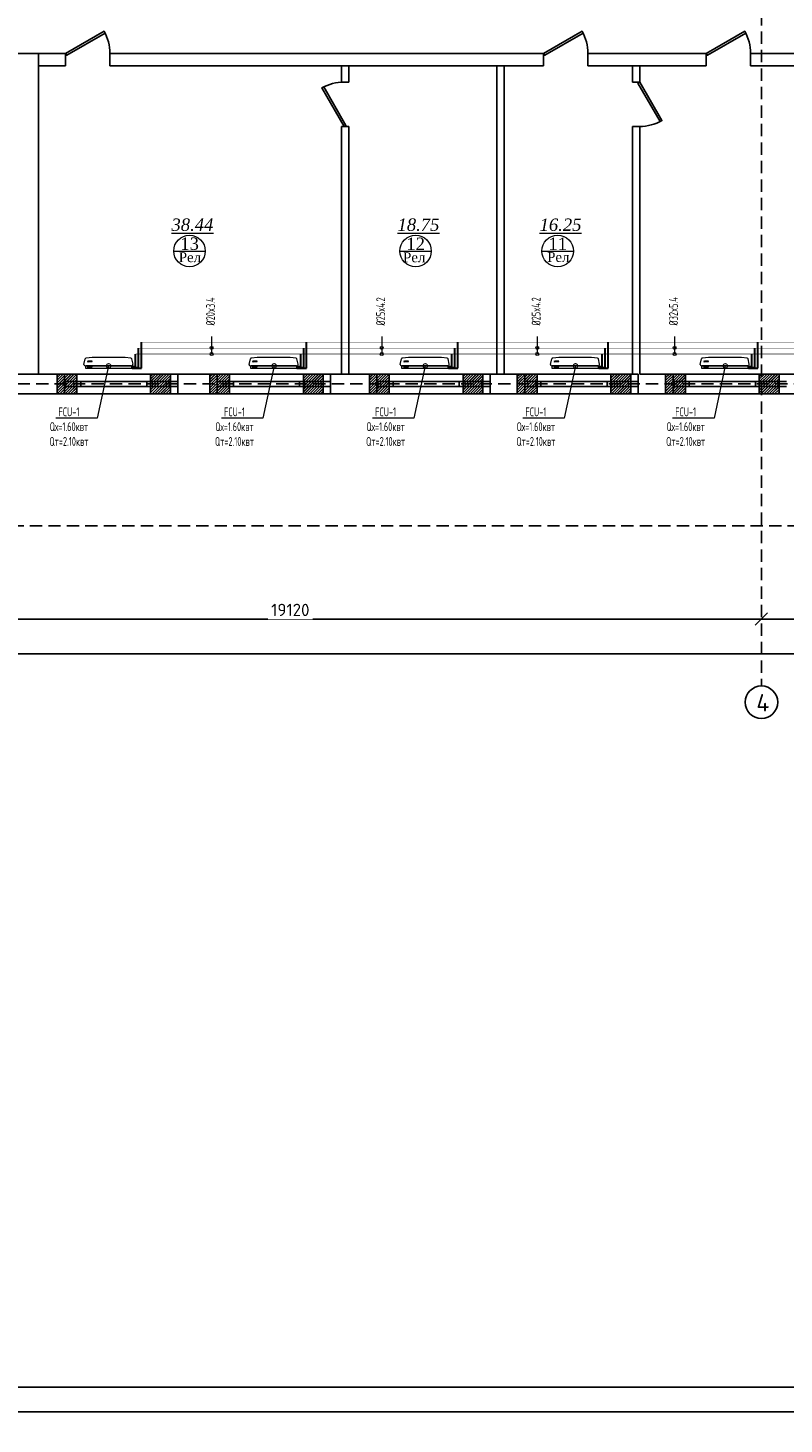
# Model space of a CAD drawing. Header units: inches. Extents: x 8001 to 766003, y -84601 to 563258.
# Tile 62 of 188: x 202147 to 217491, y 336723 to 365027. Entities that reach past the tile are written whole.
import ezdxf
from ezdxf import colors
from ezdxf.entities.mleader import LeaderData, LeaderLine
from ezdxf.math import Vec2, Vec3

# ---------------------------------------------------------------- set-up
doc = ezdxf.new("R2010")
doc.units = ezdxf.units.IN
doc.header["$MEASUREMENT"] = 0
for name, pattern in [('( Hidden )', [0.375, 0.25, -0.125]), ('CONTINOUS', [0]), ('HIDDEN', [9.525, 6.35, -3.175])]:
    doc.linetypes.add(name, pattern=pattern)
for name, color, linetype, lineweight in [('.', 7, 'Continuous', 15), ('SGM-M-100-WW-DRAIN-FLOOR', 3, 'HIDDEN', 30), ('SGM-M-400-TEXT', 140, 'CONTINOUS', 20), ('SGM-M-500-11-HI-TEXT', 11, 'CONTINOUS', 20), ('SGM-M-700-5-HVAC-WS-CWS-FCU', 32, 'CONTINOUS', 30), ('SGM-M-700-6-HVAC-WS-CWR-FCU', 141, 'HIDDEN', 30), ('sloy', 8, 'Continuous', 0), ('СТЕНЫ', 7, 'Continuous', 40), ('ФАНКОЙЛЫ', 250, 'Continuous', 25)]:
    doc.layers.add(name, color=color, linetype=linetype, lineweight=lineweight)
doc.layers.add('PDF_Text', color=7, linetype='Continuous', true_color=0x002eb8)
doc.styles.add('PDF ISOCPEUR', font='isocpeur.ttf')
doc.styles.add('SGM_MKN', font='romans.shx', dxfattribs={"width": 0.65, "height": 100})
doc.styles.add('Text style', font='isocpeur.ttf', dxfattribs={"height": 250})
doc.styles.add('TIEMS', font='times.ttf')
doc.dimstyles.new('Dim Style', dxfattribs={"dimtxt": 250, "dimasz": 250, "dimexe": 125, "dimexo": 62.5, "dimgap": 62.5, "dimtad": 1, "dimdec": 0, "dimtxsty": 'Text style', "dimblk": 'OBLIQUE', "dimcen": 250, "dimclrd": 256, "dimclre": 256, "dimclrt": 256, "dimadec": 0, "dimazin": 0, "dimtfac": 1, "dimtdec": 0, "dimtmove": 0, "dimatfit": 3, "dimldrblk": 'OBLIQUE', "dimfxl": 1, "dimlwd": -1, "dimlwe": -1, "dimarcsym": 0})
pattern_1 = [(45, (1276666.25, 1731302.557), (-27.5771645, 27.5771645), []), (45, (1276668.25, 1731302.557), (-27.5771645, 27.5771645), [])]

# ---------------------------------------------------------------- blocks, each defined once
blk = doc.blocks.new('_Oblique')
at = {"color": 0, "linetype": 'ByBlock', "lineweight": -2}
blk.add_line((-0.5, -0.5), (0.5, 0.5), dxfattribs=at)
blk = doc.blocks.new('*D196')
at = {"transparency": 16777216}
for p, q in [((194300, 112740), (194300, 112803)), ((215830, 112678), (194300, 112678)), ((215830, 112740), (215830, 112803))]:
    blk.add_line(p, q, dxfattribs=at)
at = {"layer": 'Defpoints', "color": 0, "transparency": 16777216}
for p in [(194300, 112678), (194300, 112678), (215830, 112678)]:
    blk.add_point(p, dxfattribs=at)
at = {"transparency": 16777216, "xscale": 250, "yscale": 250, "zscale": 250, "rotation": 180}
blk.add_blockref('_Oblique', (194300, 112678), dxfattribs=at)
at = {"transparency": 16777216, "xscale": 250, "yscale": 250, "zscale": 250}
blk.add_blockref('_Oblique', (215830, 112678), dxfattribs=at)
at = {"transparency": 16777216, "insert": (205065, 112865), "char_height": 250, "attachment_point": 5, "style": 'Text style', "bg_fill": 3, "box_fill_scale": 1.25, "bg_fill_color": 256, "bg_fill_true_color": 13158600, "bg_fill_transparency": 0}
blk.add_mtext('21530', dxfattribs=at)
blk = doc.blocks.new('*D197')
at = {"transparency": 16777216}
for p, q in [((175180, 112740), (175180, 112803)), ((194300, 112678), (175180, 112678)), ((194300, 112740), (194300, 112803))]:
    blk.add_line(p, q, dxfattribs=at)
at = {"layer": 'Defpoints', "color": 0, "transparency": 16777216}
for p in [(175180, 112678), (175180, 112678), (194300, 112678)]:
    blk.add_point(p, dxfattribs=at)
at = {"transparency": 16777216, "xscale": 250, "yscale": 250, "zscale": 250, "rotation": 180}
blk.add_blockref('_Oblique', (175180, 112678), dxfattribs=at)
at = {"transparency": 16777216, "xscale": 250, "yscale": 250, "zscale": 250}
blk.add_blockref('_Oblique', (194300, 112678), dxfattribs=at)
at = {"transparency": 16777216, "insert": (184740, 112865), "char_height": 250, "attachment_point": 5, "style": 'Text style', "bg_fill": 3, "box_fill_scale": 1.25, "bg_fill_color": 256, "bg_fill_true_color": 13158600, "bg_fill_transparency": 0}
blk.add_mtext('19120', dxfattribs=at)
blk = doc.blocks.new('*D206')
at = {"transparency": 16777216}
for p, q in [((247210, 112035), (247210, 112098)), ((173280, 112049), (173280, 111848)), ((173280, 111973), (247210, 111973))]:
    blk.add_line(p, q, dxfattribs=at)
at = {"layer": 'Defpoints', "color": 0, "transparency": 16777216}
for p in [(173280, 112111), (247210, 111973), (247210, 111973)]:
    blk.add_point(p, dxfattribs=at)
at = {"transparency": 16777216, "xscale": 250, "yscale": 250, "zscale": 250, "rotation": 180}
blk.add_blockref('_Oblique', (173280, 111973), dxfattribs=at)
at = {"transparency": 16777216, "xscale": 250, "yscale": 250, "zscale": 250}
blk.add_blockref('_Oblique', (247210, 111973), dxfattribs=at)
at = {"transparency": 16777216, "insert": (210245, 112160), "char_height": 250, "attachment_point": 5, "style": 'Text style', "bg_fill": 3, "box_fill_scale": 1.25, "bg_fill_color": 256, "bg_fill_true_color": 13158600, "bg_fill_transparency": 0}
blk.add_mtext('74330', dxfattribs=at)
blk = doc.blocks.new('ggggggggggggggfffffggggg')
for p, q in [((3071698, 634647), (3071698, 634247)), ((3073998, 634647), (3073998, 634247)), ((3074798, 634647), (3074798, 634247)), ((3077098, 634647), (3077098, 634247)), ((3083338, 634647), (3077472, 634647)), ((3078038, 634647), (3078038, 634247)), ((3080338, 634647), (3080338, 634247)), ((3081038, 634647), (3081038, 634247)), ((3081038, 634647), (3081038, 634247)), ((3083338, 634647), (3083338, 634247)), ((3092472, 634647), (3083372, 634647)), ((3084048, 634647), (3084048, 634247)), ((3084048, 634647), (3084048, 634247))]:
    blk.add_line(p, q)
at = {"color": 5}
for p, q in [((3071698, 634497), (3073998, 634497)), ((3071698, 634397), (3073998, 634397)), ((3074798, 634497), (3077098, 634497)), ((3074798, 634397), (3077098, 634397)), ((3078038, 634497), (3080338, 634497)), ((3078038, 634397), (3080338, 634397)), ((3081038, 634497), (3083338, 634497)), ((3081038, 634397), (3083338, 634397)), ((3084048, 634497), (3086348, 634497)), ((3084048, 634397), (3086348, 634397))]:
    blk.add_line(p, q, dxfattribs=at)
blk = doc.blocks.new('gggggggggggggggffffffffffgc')
at = {"layer": '.'}
h = blk.add_hatch(dxfattribs=at)
h.set_pattern_fill('JIS_LC_8', color=32, scale=5)
h.set_pattern_definition(pattern_1)
h.paths.add_polyline_path([(1969330, 2113298), (1968930, 2113298), (1968930, 2112898), (1969330, 2112898)])
h = blk.add_hatch(dxfattribs=at)
h.set_pattern_fill('JIS_LC_8', color=32, scale=5)
h.set_pattern_definition(pattern_1)
h.paths.add_polyline_path([(1970830, 2113298), (1971230, 2113298), (1971230, 2112898), (1970830, 2112898)])
for p, q in [((1968930, 2113298), (1968930, 2112898)), ((1968930, 2113298), (1968930, 2112898)), ((1971230, 2113298), (1971230, 2112898))]:
    blk.add_line(p, q)
at = {"color": 5}
for p, q in [((1969330, 2113148), (1970830, 2113148)), ((1969330, 2113048), (1970830, 2113048))]:
    blk.add_line(p, q, dxfattribs=at)
for points in [[(1969330, 2113298), (1968930, 2113298), (1968930, 2112898), (1969330, 2112898)], [(1970830, 2113298), (1971230, 2113298), (1971230, 2112898), (1970830, 2112898)]]:
    blk.add_lwpolyline(points, close=True)
at = {"color": 0}
blk.add_lwpolyline([(1969330, 2113298), (1970830, 2113298), (1970830, 2112898), (1969330, 2112898)], close=True, dxfattribs=at)
at = {"color": 5}
for points in [[(1969410, 2113148), (1969410, 2113048)], [(1970750, 2113148), (1970750, 2113048)]]:
    blk.add_lwpolyline(points, dxfattribs=at)
blk = doc.blocks.new('*U290')
at = {"color": 5}
for p, q in [((0, 0), (0, -4)), ((-36, 0), (-36, -4))]:
    blk.add_line(p, q, dxfattribs=at)
blk.add_lwpolyline([(0, 0), (-31.2, 18), (-32.1, 16.5), (-0.9, -1.5)], close=True, dxfattribs=at)
blk.add_arc((0, 0), 36, 150, 180, dxfattribs=at)
blk = doc.blocks.new('*U10')
at = {"color": 5}
for p, q in [((0, 0), (0, 4)), ((36, 0), (36, 4))]:
    blk.add_line(p, q, dxfattribs=at)
blk.add_lwpolyline([(0, 0), (31.2, -18), (32.1, -16.5), (0.9, 1.5)], close=True, dxfattribs=at)
blk.add_arc((0, 0), 36, 330, 0, dxfattribs=at)
blk = doc.blocks.new('A$C177E1FB8')
at = {"layer": 'sloy'}
for p, q in [((0, 30, -97), (0, 960, -97)), ((0, 960, -97), (55, 960, -97)), ((26, 897, -487), (26, 929, -487)), ((37, 929, -127), (28, 909, -127)), ((28, 909, -127), (34, 909, -127)), ((34, 909, -127), (34, 829, -127)), ((46, 909, -127), (37, 929, -127)), ((37, 829, -127), (37, 879, -127)), ((40, 829, -127), (40, 909, -127)), ((40, 909, -127), (46, 909, -127)), ((55, 960, -97), (55, 30, -97)), ((55, 829, -57), (55, 960, -57)), ((85, 995, -57), (199, 969, -57)), ((145, 929, -327), (136, 909, -327)), ((136, 909, -327), (142, 909, -327)), ((142, 909, -327), (142, 829, -327)), ((154, 909, -327), (145, 929, -327)), ((145, 829, -327), (145, 879, -327)), ((148, 829, -327), (148, 909, -327)), ((148, 909, -327), (154, 909, -327)), ((225, 829, -57), (213, 948, -57)), ((34, 829, -127), (40, 829, -127)), ((55, 161, -57), (55, 829, -57)), ((142, 829, -327), (148, 829, -327)), ((225, 161, -57), (225, 829, -57)), ((55, 30, -97), (0, 30, -97)), ((5, 22, -97), (4, 21, -97)), ((4, 17, -97), (4, 21, -97)), ((5, 24, -97), (5, 24, -97)), ((5, 24, -97), (9, 24, -97)), ((5, 24, -97), (9, 24, -97)), ((5, 24, -97), (5, 23, -97)), ((5, 23, -97), (5, 22, -97)), ((5, 22, -97), (9, 22, -97)), ((10, 22, -97), (5, 22, -97)), ((5, 22, -97), (9, 22, -97)), ((5, 22, -97), (5, 22, -97)), ((5, 22, -97), (5, 22, -97)), ((10, 16, -97), (5, 16, -97)), ((6, 30, -97), (6, 24, -97)), ((9, 30, -97), (9, 24, -97)), ((9, 24, -97), (9, 24, -97)), ((9, 24, -97), (10, 23, -97)), ((9, 22, -97), (9, 22, -97)), ((9, 22, -97), (10, 22, -97)), ((10, 23, -97), (10, 22, -97)), ((10, 22, -97), (10, 21, -97)), ((10, 17, -97), (10, 21, -97)), ((18, 20, -97), (18, 21, -97)), ((26, 21, -97), (18, 21, -97)), ((18, 20, -97), (18, 17, -97)), ((18, 17, -97), (18, 16, -97)), ((19, 24, -97), (20, 24, -97)), ((19, 24, -97), (19, 22, -97)), ((20, 22, -97), (19, 22, -97)), ((19, 21, -97), (25, 21, -97)), ((19, 21, -97), (19, 21, -97)), ((19, 21, -97), (25, 21, -97)), ((20, 24, -97), (25, 24, -97)), ((20, 22, -97), (25, 22, -97)), ((20, 22, -97), (20, 21, -97)), ((20, 14, -97), (20, 15, -97)), ((25, 14, -97), (20, 14, -97)), ((21, 24, -97), (21, 30, -97)), ((24, 24, -97), (24, 30, -97)), ((24, 22, -97), (24, 21, -97)), ((24, 22, -97), (24, 21, -97)), ((25, 24, -97), (25, 24, -97)), ((25, 24, -97), (25, 22, -97)), ((25, 22, -97), (25, 22, -97)), ((25, 21, -97), (25, 21, -97)), ((25, 14, -97), (25, 15, -97)), ((26, 20, -97), (26, 21, -97)), ((26, 20, -97), (26, 17, -97)), ((26, 17, -97), (26, 16, -97)), ((38, 20, -97), (38, 21, -97)), ((46, 21, -97), (38, 21, -97)), ((38, 20, -97), (38, 17, -97)), ((38, 17, -97), (38, 16, -97)), ((39, 24, -97), (40, 24, -97)), ((39, 24, -97), (39, 22, -97)), ((40, 22, -97), (39, 22, -97)), ((39, 21, -97), (45, 21, -97)), ((39, 21, -97), (39, 21, -97)), ((39, 21, -97), (45, 21, -97)), ((40, 24, -97), (45, 24, -97)), ((40, 22, -97), (45, 22, -97)), ((40, 22, -97), (40, 21, -97)), ((40, 14, -97), (40, 15, -97)), ((45, 14, -97), (40, 14, -97)), ((41, 24, -97), (41, 30, -97)), ((44, 24, -97), (44, 30, -97)), ((44, 22, -97), (44, 21, -97)), ((44, 22, -97), (44, 21, -97)), ((45, 24, -97), (45, 24, -97)), ((45, 24, -97), (45, 22, -97)), ((45, 22, -97), (45, 22, -97)), ((45, 21, -97), (45, 21, -97)), ((45, 14, -97), (45, 15, -97)), ((46, 20, -97), (46, 21, -97)), ((46, 20, -97), (46, 17, -97)), ((46, 17, -97), (46, 16, -97)), ((55, 30, -57), (55, 161, -57)), ((90, 0, -57), (195, 24, -57)), ((213, 42, -57), (225, 161, -57))]:
    blk.add_line(p, q, dxfattribs=at)
for centre, radius, start, end in [((3, 16, -97), 2.03, 356.7744, 31.9602), ((12, 16, -97), 2.03, 148.0398, 183.2256), ((16, 14, -97), 3.39, 15.4472, 50.0272), ((20, 22, -97), 0.204, 0, 90), ((20, 21, -97), 0.204, 270, 0), ((25, 22, -97), 0.204, 90, 180), ((25, 21, -97), 0.204, 180, 270), ((28, 14, -97), 3.39, 129.9728, 164.5528), ((36, 14, -97), 3.39, 15.4472, 50.0272), ((40, 22, -97), 0.204, 0, 90), ((40, 21, -97), 0.204, 270, 0), ((45, 22, -97), 0.204, 90, 180), ((45, 21, -97), 0.204, 180, 270), ((48, 14, -97), 3.39, 129.9728, 164.5528)]:
    blk.add_arc(centre, radius, start, end, dxfattribs=at)
for centre, major_axis, end_param in [((85, 965, -57), (0, 30), 1.745329), ((184, 943, -57), (29.5, 5.2), 0.872665), ((85, 30, -57), (-30, 0), 1.745329), ((185, 52, -57), (10.3, -28.2), 0.872665)]:
    blk.add_ellipse(centre, major_axis=major_axis, ratio=1, start_param=0, end_param=end_param, dxfattribs=at)
blk = doc.blocks.new('_DotSmall')
at = {"color": 0, "linetype": 'ByBlock', "const_width": 0.5}
blk.add_lwpolyline([(-0.0625, 0, 1), (0.0625, 0, 1)], format="xyb", close=True, dxfattribs=at)
blk = doc.blocks.new('fhgsg')
at = {"color": 1, "linetype": '( Hidden )', "ltscale": 1000}
for p, q in [((194299.6, 152716.5), (194299.6, 111324.1)), ((227829.6, 117446.5), (169789.1, 117446.5)), ((245329.6, 114566.5), (169789.1, 114566.5))]:
    blk.add_line(p, q, dxfattribs=at)
for p, q in [((180179.6, 124146.5), (178681.1, 124146.5)), ((179629.1, 124146.5), (179629.1, 117646.5)), ((180179.6, 123896.5), (180179.6, 124146.5)), ((189879.6, 124146.5), (181079.6, 124146.5)), ((181079.6, 123896.5), (181079.6, 124146.5)), ((189879.6, 123896.5), (189879.6, 124146.5)), ((193179.6, 124146.5), (190779.6, 124146.5)), ((190779.6, 123896.5), (190779.6, 124146.5)), ((193179.6, 123896.5), (193179.6, 124146.5)), ((198829.6, 124146.5), (194079.6, 124146.5)), ((180179.6, 123896.5), (179629.1, 123896.5)), ((185779.6, 123896.5), (181079.6, 123896.5)), ((189879.6, 123896.5), (185779.6, 123896.5)), ((185779.6, 123896.5), (185779.6, 123566.5)), ((185929.6, 123896.5), (185929.6, 123566.5)), ((185929.6, 123896.5), (185929.6, 123566.5)), ((188929.6, 123896.5), (188929.6, 117646.5)), ((189079.6, 123896.5), (189079.6, 117646.5)), ((191829.6, 123896.5), (190779.6, 123896.5)), ((191679.6, 123896.5), (191679.6, 123566.5)), ((193179.6, 123896.5), (191829.6, 123896.5)), ((191829.6, 123896.5), (191829.6, 123566.5)), ((198829.6, 123896.5), (194079.6, 123896.5)), ((185779.6, 123566.5), (185929.6, 123566.5)), ((191679.6, 123566.5), (191829.6, 123566.5)), ((185779.6, 122666.5), (185929.6, 122666.5)), ((185779.6, 122666.5), (185779.6, 117646.5)), ((185929.6, 122666.5), (185929.6, 117646.5)), ((185929.6, 122666.5), (185929.6, 117646.5)), ((191679.6, 122666.5), (191679.6, 117646.5)), ((191679.6, 122666.5), (191829.6, 122666.5)), ((191829.6, 122666.5), (191829.6, 117646.5)), ((179679.1, 117646.5), (176729.6, 117646.5)), ((185929.6, 117646.5), (179679.1, 117646.5)), ((191679.6, 117646.5), (185929.6, 117646.5)), ((200929.6, 117646.5), (191829.6, 117646.5)), ((173081.1, 117246.5), (222029.6, 117246.5))]:
    blk.add_line(p, q)
at = {"lineweight": 0, "ltscale": 100}
for p, q in [((182373.8, 120140), (183013.8, 120140)), ((186960.5, 120140), (187600.5, 120140)), ((189843.6, 120140), (190483.6, 120140))]:
    blk.add_line(p, q, dxfattribs=at)
at = {"color": 0}
blk.add_lwpolyline([(194079.6, 123896.5), (194079.6, 124146.5)], dxfattribs=at)
blk.add_circle((194299.6, 110994.1), 330)
at = {"layer": 'СТЕНЫ', "color": 0, "linetype": 'ByBlock', "lineweight": 0, "ltscale": 100}
for centre in [(182693.8, 120140), (187280.5, 120140), (190163.6, 120140)]:
    blk.add_circle(centre, 320, dxfattribs=at)
at = {"color": 5, "xscale": -25, "yscale": 25, "zscale": 25}
for p in [(180179.6, 124146.5), (189879.6, 124146.5), (193179.6, 124146.5)]:
    blk.add_blockref('*U290', p, dxfattribs=at)
at = {"color": 5, "xscale": -25, "yscale": 25, "zscale": 25, "rotation": 270}
for name, p in [('*U10', (185829.6, 122666.5)), ('*U290', (191829.6, 123566.5))]:
    blk.add_blockref(name, p, dxfattribs=at)
blk.add_blockref('ggggggggggggggfffffggggg', (-2891542.9, -517000.8))
at = {"color": 0}
for p in [(-1788924.4, -1995651.7), (-1785824.4, -1995651.7), (-1782584.4, -1995651.7), (-1779584.4, -1995651.7), (-1776574.4, -1995651.7)]:
    blk.add_blockref('gggggggggggggggffffffffffgc', p, dxfattribs=at)
at = {"lineweight": 0, "ltscale": 100, "char_height": 250, "attachment_point": 5, "style": 'TIEMS'}
for s, insert in [('\\A1;{\\fTimes New Roman|b0|i1|c204|p18;\\L38.44}', (182752.8, 120672.2)), ('\\A1;{\\fTimes New Roman|b0|i1|c204|p18;\\L18.75}', (187339.5, 120672.2)), ('\\A1;{\\fTimes New Roman|b0|i1|c204|p18;\\L16.25}', (190222.7, 120672.2)), ('\\A1;13', (182695.9, 120288.2)), ('\\A1;12', (187282.6, 120288.2)), ('\\A1;11', (190165.7, 120288.2))]:
    blk.add_mtext(s, dxfattribs=dict(at, insert=insert))
at = {"lineweight": 0, "ltscale": 100, "char_height": 200, "width": 1156.471, "attachment_point": 5, "style": 'TIEMS'}
for insert in [(182702.4, 120014.1), (187254, 120012), (190177.5, 120017.8)]:
    blk.add_mtext('\\A1;Рел', dxfattribs=dict(at, insert=insert))
at = {"layer": 'PDF_Text', "color": 0, "style": 'PDF ISOCPEUR'}
blk.add_text('4', height=351.7, dxfattribs=at).set_placement((194195.6, 110806.9))
dim = blk.add_linear_dim(base=(194299.6, 112677.9), p1=(215829.6, 112677.9), p2=(194299.6, 112677.9), dimstyle='Dim Style', override={"dimtfill": 1, "dimarcsym": 1})
dim.commit()
dim.dimension.update_dxf_attribs({"geometry": '*D196', "text_midpoint": (205064.6, 112865.4)})
dim = blk.add_linear_dim(base=(247209.6, 111972.5), p1=(173279.6, 112111.4), p2=(247209.6, 111972.5), text='74330', dimstyle='Dim Style', override={"dimtfill": 1, "dimarcsym": 1})
dim.commit()
dim.dimension.update_dxf_attribs({"geometry": '*D206', "text_midpoint": (210244.6, 112160)})
dim = blk.add_linear_dim(base=(175179.6, 112677.9), p1=(194299.6, 112677.9), p2=(175179.6, 112677.9), dimstyle='Dim Style', override={"dimtfill": 1, "dimarcsym": 1})
dim.commit()
dim.dimension.update_dxf_attribs({"geometry": '*D197', "text_midpoint": (184739.6, 112865.4)})

msp = doc.modelspace()

# ---------------------------------------------------------------- linework, layer by layer
msp.add_lwpolyline([(189105.77, 336972.808), (289105.77, 336972.808), (289105.77, 267572.808), (189105.77, 267572.808)], close=True)

# ---------------------------------------------------------------- block references
at = {"color": 25}
msp.add_blockref('fhgsg', (22732.416, 240363.103), dxfattribs=at)

# ---------------------------------------------------------------- next in the draw order: linework, layer by layer
for points in [[(189105.77, 406372.808), (289105.77, 406372.808), (289105.77, 336972.808), (189105.77, 336972.808)], [(191105.77, 405872.808), (288605.77, 405872.808), (288605.77, 337472.808), (191105.77, 337472.808)]]:
    msp.add_lwpolyline(points, close=True)
at = {"color": 3, "const_width": 10}
for points in [[(232206.961, 358656.47), (204453.261, 358656.47)], [(227186.017, 358656.47), (204453.261, 358656.47)]]:
    msp.add_lwpolyline(points, dxfattribs=at)
at = {"color": 4, "const_width": 10}
for points in [[(232198.19, 358416.47), (204333.261, 358416.47)], [(227177.245, 358416.47), (204333.261, 358416.47)]]:
    msp.add_lwpolyline(points, dxfattribs=at)
at = {"color": 25, "const_width": 10}
for points in [[(204393.261, 358535.189), (232295.254, 358535.189)], [(204393.261, 358535.189), (227156.319, 358535.189)]]:
    msp.add_lwpolyline(points, dxfattribs=at)
at = {"layer": 'SGM-M-100-WW-DRAIN-FLOOR', "linetype": 'ByBlock', "ltscale": 500}
for p, q in [((204453.261, 358127.34), (204453.261, 358656.47)), ((207803.261, 358127.34), (207803.261, 358656.47)), ((210870.471, 358127.34), (210870.471, 358656.47)), ((213919.259, 358127.34), (213919.259, 358656.47)), ((216958.478, 358127.34), (216958.478, 358656.47)), ((204263.8, 358127.34), (204453.261, 358127.34)), ((207613.8, 358127.34), (207803.261, 358127.34)), ((210681.01, 358127.34), (210870.471, 358127.34)), ((213729.799, 358127.34), (213919.259, 358127.34)), ((216769.018, 358127.34), (216958.478, 358127.34))]:
    msp.add_line(p, q, dxfattribs=at)
at = {"layer": 'SGM-M-500-11-HI-TEXT', "color": 5, "ltscale": 30}
for p, q in [((205874.866, 358772.783), (205874.866, 358416.47)), ((209326.472, 358772.783), (209326.472, 358416.47)), ((212481.905, 358772.783), (212481.905, 358416.47)), ((215268.492, 358772.783), (215268.492, 358416.47))]:
    msp.add_line(p, q, dxfattribs=at)
for centre in [(205874.866, 358540.872), (205874.866, 358416.47), (209326.472, 358540.872), (209326.472, 358416.47), (212481.905, 358540.872), (212481.905, 358416.47), (215268.492, 358540.872), (215268.492, 358416.47)]:
    msp.add_circle(centre, 30, dxfattribs=at)
at = {"layer": 'SGM-M-700-5-HVAC-WS-CWS-FCU', "ltscale": 500}
for p, q in [((204393.261, 358142.345), (204393.261, 358535.189)), ((207743.261, 358142.345), (207743.261, 358535.189)), ((210810.471, 358142.345), (210810.471, 358535.189)), ((213859.259, 358142.345), (213859.259, 358535.189)), ((216898.478, 358142.345), (216898.478, 358535.189)), ((204265.588, 358142.345), (204393.261, 358142.345)), ((207615.588, 358142.345), (207743.261, 358142.345)), ((210682.798, 358142.345), (210810.471, 358142.345)), ((213731.586, 358142.345), (213859.259, 358142.345)), ((216770.805, 358142.345), (216898.478, 358142.345))]:
    msp.add_line(p, q, dxfattribs=at)
at = {"layer": 'SGM-M-700-6-HVAC-WS-CWR-FCU', "ltscale": 500}
for p, q in [((204333.261, 358162.349), (204333.261, 358416.47)), ((207683.261, 358162.349), (207683.261, 358416.47)), ((210750.471, 358162.349), (210750.471, 358416.47)), ((213799.259, 358162.349), (213799.259, 358416.47)), ((216838.478, 358162.349), (216838.478, 358416.47)), ((204265.588, 358162.349), (204333.261, 358162.349)), ((207615.588, 358162.349), (207683.261, 358162.349)), ((210682.798, 358162.349), (210750.471, 358162.349)), ((213731.586, 358162.349), (213799.259, 358162.349)), ((216770.805, 358162.349), (216838.478, 358162.349))]:
    msp.add_line(p, q, dxfattribs=at)

# ---------------------------------------------------------------- next in the draw order: block references
at = {"layer": 'ФАНКОЙЛЫ', "color": 3, "rotation": 90.00000000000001}
for p in [(204280.035, 358120.193, 96.62), (207630.035, 358120.193, 96.62), (210697.245, 358120.193, 96.62), (213746.034, 358120.193, 96.62), (216785.253, 358120.193, 96.62)]:
    msp.add_blockref('A$C177E1FB8', p, dxfattribs=at)

# ---------------------------------------------------------------- next in the draw order: texts
at = {"layer": 'SGM-M-500-11-HI-TEXT', "color": 5, "ltscale": 30, "style": 'SGM_MKN', "width": 0.65}
for s, p in [('%%C20x3.4', (205941.957, 358994.137)), ('%%C25x4.2', (209393.563, 358994.137)), ('%%C25x4.2', (212548.996, 358994.137)), ('%%C32x5.4', (215335.583, 358994.137))]:
    msp.add_text(s, height=180, rotation=90, dxfattribs=at).set_placement(p)

# ---------------------------------------------------------------- next in the draw order: leaders
at = {"layer": 'SGM-M-400-TEXT', "color": 18, "ltscale": 30, "true_color": 0x000000}
ml = msp.add_multileader_mtext('Standard', dxfattribs=at)
ml.set_content('\\A1;{\\C256;\\c0;FCU-1\\PQх=1.60квт\\PQт=2.10квт}', color=5, style='SGM_MKN')
ml.set_leader_properties(lineweight=18)
ml.set_arrow_properties(name='DOTSMALL')
ml.build(insert=Vec2(0, 0))
ml.multileader.update_dxf_attribs({"text_left_attachment_type": 6, "text_right_attachment_type": 6, "dogleg_length": 0, "arrow_head_size": 180})
ctx = ml.context
ctx.base_point, ctx.char_height, ctx.arrow_head_size, ctx.plane_origin = Vec3(202404.112, 357117.179), 180, 180, Vec3(309201.95, 500157.567)
ctx.left_attachment, ctx.right_attachment, ctx.text_align_type = 6, 6, 1
notes = []
notes.append((ctx, [(1, (1, 1, 0), (203555.826, 357117.179), (-1, 0), 0, [(0, [(203785.041, 358175.195)], 0, [])])]))
ctx.mtext.insert, ctx.mtext.width, ctx.mtext.defined_height, ctx.mtext.alignment, ctx.mtext.flow_direction = Vec3(202979.969, 357333.179), 830.20237, 239.92, 2, 5
ml = msp.add_multileader_mtext('Standard', dxfattribs=at)
ml.set_content('\\A1;{\\C256;\\c0;FCU-1\\PQх=1.60квт\\PQт=2.10квт}', color=5, style='SGM_MKN')
ml.set_leader_properties(lineweight=18)
ml.set_arrow_properties(name='DOTSMALL')
ml.build(insert=Vec2(0, 0))
ml.multileader.update_dxf_attribs({"text_left_attachment_type": 6, "text_right_attachment_type": 6, "dogleg_length": 0, "arrow_head_size": 180})
ctx = ml.context
ctx.base_point, ctx.char_height, ctx.arrow_head_size, ctx.plane_origin = Vec3(205762.3, 357117.179), 180, 180, Vec3(312560.138, 500157.567)
ctx.left_attachment, ctx.right_attachment, ctx.text_align_type = 6, 6, 1
notes.append((ctx, [(1, (1, 1, 0), (206914.014, 357117.179), (-1, 0), 0, [(0, [(207143.23, 358175.195)], 0, [])])]))
ctx.mtext.insert, ctx.mtext.width, ctx.mtext.defined_height, ctx.mtext.alignment, ctx.mtext.flow_direction = Vec3(206338.157, 357333.179), 830.20237, 239.92, 2, 5
ml = msp.add_multileader_mtext('Standard', dxfattribs=at)
ml.set_content('\\A1;{\\C256;\\c0;FCU-1\\PQх=1.60квт\\PQт=2.10квт}', color=5, style='SGM_MKN')
ml.set_leader_properties(lineweight=18)
ml.set_arrow_properties(name='DOTSMALL')
ml.build(insert=Vec2(0, 0))
ml.multileader.update_dxf_attribs({"text_left_attachment_type": 6, "text_right_attachment_type": 6, "dogleg_length": 0, "arrow_head_size": 180})
ctx = ml.context
ctx.base_point, ctx.char_height, ctx.arrow_head_size, ctx.plane_origin = Vec3(208829.51, 357117.179), 180, 180, Vec3(315627.348, 500157.567)
ctx.left_attachment, ctx.right_attachment, ctx.text_align_type = 6, 6, 1
notes.append((ctx, [(1, (1, 1, 0), (209981.225, 357117.179), (-1, 0), 0, [(0, [(210210.44, 358175.195)], 0, [])])]))
ctx.mtext.insert, ctx.mtext.width, ctx.mtext.defined_height, ctx.mtext.alignment, ctx.mtext.flow_direction = Vec3(209405.367, 357333.179), 830.20237, 239.92, 2, 5
ml = msp.add_multileader_mtext('Standard', dxfattribs=at)
ml.set_content('\\A1;{\\C256;\\c0;FCU-1\\PQх=1.60квт\\PQт=2.10квт}', color=5, style='SGM_MKN')
ml.set_leader_properties(lineweight=18)
ml.set_arrow_properties(name='DOTSMALL')
ml.build(insert=Vec2(0, 0))
ml.multileader.update_dxf_attribs({"text_left_attachment_type": 6, "text_right_attachment_type": 6, "dogleg_length": 0, "arrow_head_size": 180})
ctx = ml.context
ctx.base_point, ctx.char_height, ctx.arrow_head_size, ctx.plane_origin = Vec3(211878.299, 357117.179), 180, 180, Vec3(318676.137, 500157.567)
ctx.left_attachment, ctx.right_attachment, ctx.text_align_type = 6, 6, 1
notes.append((ctx, [(1, (1, 1, 0), (213030.013, 357117.179), (-1, 0), 0, [(0, [(213259.228, 358175.195)], 0, [])])]))
ctx.mtext.insert, ctx.mtext.width, ctx.mtext.defined_height, ctx.mtext.alignment, ctx.mtext.flow_direction = Vec3(212454.156, 357333.179), 830.20237, 239.92, 2, 5
ml = msp.add_multileader_mtext('Standard', dxfattribs=at)
ml.set_content('\\A1;{\\C256;\\c0;FCU-1\\PQх=1.60квт\\PQт=2.10квт}', color=5, style='SGM_MKN')
ml.set_leader_properties(lineweight=18)
ml.set_arrow_properties(name='DOTSMALL')
ml.build(insert=Vec2(0, 0))
ml.multileader.update_dxf_attribs({"text_left_attachment_type": 6, "text_right_attachment_type": 6, "dogleg_length": 0, "arrow_head_size": 180})
ctx = ml.context
ctx.base_point, ctx.char_height, ctx.arrow_head_size, ctx.plane_origin = Vec3(214917.518, 357117.179), 180, 180, Vec3(321715.356, 500157.567)
ctx.left_attachment, ctx.right_attachment, ctx.text_align_type = 6, 6, 1
notes.append((ctx, [(1, (1, 1, 0), (216069.232, 357117.179), (-1, 0), 0, [(0, [(216298.447, 358175.195)], 0, [])])]))
ctx.mtext.insert, ctx.mtext.width, ctx.mtext.defined_height, ctx.mtext.alignment, ctx.mtext.flow_direction = Vec3(215493.375, 357333.179), 830.20237, 239.92, 2, 5
for ctx, leaders in notes:
    for number, flags, end, landing, length, lines in leaders:
        leader = LeaderData()
        leader.index, (leader.has_last_leader_line, leader.has_dogleg_vector, leader.attachment_direction) = number, flags
        leader.last_leader_point, leader.dogleg_vector, leader.dogleg_length = Vec3(end), Vec3(landing), length
        for number, points, colour, breaks in lines:
            line = LeaderLine()
            line.index, line.vertices, line.color, line.breaks = number, Vec3.list(points), colors.encode_raw_color(colour), breaks
            leader.lines.append(line)
        ctx.leaders.append(leader)

doc.saveas('drawing.dxf')
